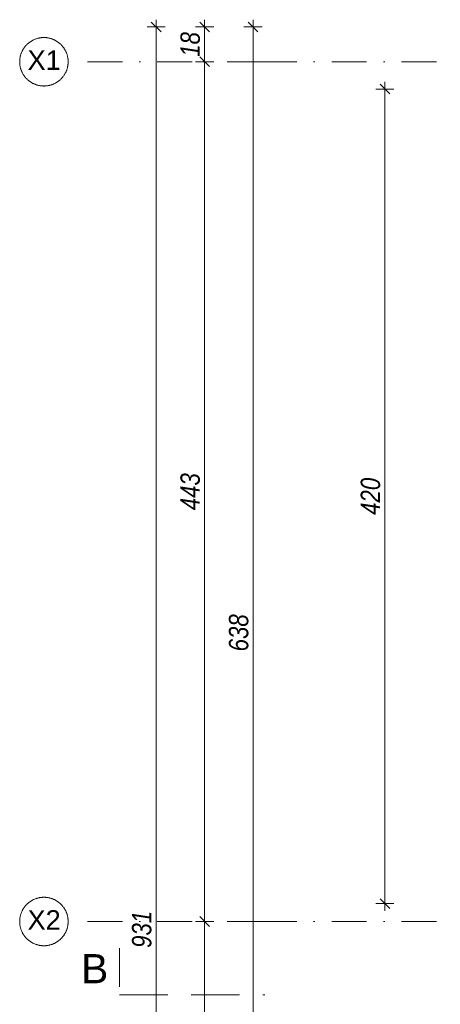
# Model space of a CAD drawing. Header units: millimetres. Extents: x -19278 to 18011, y -32369 to 41467.
# Tile 15 of 64: x -19278 to -17108, y 6896 to 11975. Entities that reach past the tile are written whole.
import ezdxf
from ezdxf.xclip import XClip

# ---------------------------------------------------------------- set-up
doc = ezdxf.new("R2010")
doc.units = ezdxf.units.MM
doc.header["$MEASUREMENT"] = 0
doc.header["$XCLIPFRAME"] = 0
doc.linetypes.add('Kropki i Kreski', pattern=[360, 180, -90, 0, -90])
doc.linetypes.add('Przerywana', pattern=[370, 250, -120])
doc.layers.add('2D - Rysunki i Obrazki', color=7, linetype='Continuous')
doc.layers.add('PT.A.01_1_Osie_Nr_pióra__101_Nr_pióra__252', color=252, linetype='Continuous', lineweight=18)
doc.layers.add('PT.A.01_1_Wymiarowanie_Nr_pióra__40_Nr_pióra__7', color=7, linetype='Continuous', lineweight=18)
doc.layers.add('PT.A.01_1_Przekroje_Nr_pióra__5_Nr_pióra__17', color=7, linetype='Continuous', lineweight=18, true_color=0x40a5ff)
doc.styles.add('GENERATED_STYLE_4', font='txt')
doc.styles.add('GENERATED_STYLE_6', font='txt')

# ---------------------------------------------------------------- blocks, each defined once
blk = doc.blocks.new('Rysunek_1_1', base_point=(2114.4, 3072.6))
at = {"layer": 'PT.A.01_1_Osie_Nr_pióra__101_Nr_pióra__252', "linetype": 'Kropki i Kreski'}
for p, q in [((-18028.2, 11757.5), (-19028.2, 11757.5)), ((-18028.2, 11757.5), (370.6, 11757.5)), ((-18028.2, 7323.5), (-19028.2, 7323.5)), ((-18028.2, 7323.5), (370.6, 7323.5))]:
    blk.add_line(p, q, dxfattribs=at)
at = {"layer": 'PT.A.01_1_Osie_Nr_pióra__101_Nr_pióra__252', "linetype": 'Continuous'}
for p, q in [((-18028.2, 11757.5), (-18028.1, 11757.5)), ((-18028.2, 11757.5), (-18028.1, 11757.5)), ((-18028.2, 7323.5), (-18028.1, 7323.5)), ((-18028.2, 7323.5), (-18028.1, 7323.5))]:
    blk.add_line(p, q, dxfattribs=at)
for centre in [(-19153.2, 11757.5), (-19153.2, 7323.5)]:
    blk.add_circle(centre, 125, dxfattribs=at)
at = {"layer": 'PT.A.01_1_Przekroje_Nr_pióra__5_Nr_pióra__17', "linetype": 'Continuous'}
blk.add_line((-18763.9, 6985.8), (-18763.9, 7185.8), dxfattribs=at)
at = {"layer": 'PT.A.01_1_Przekroje_Nr_pióra__5_Nr_pióra__17', "linetype": 'Przerywana'}
blk.add_line((-18763.9, 6945.8), (-18013.9, 6945.8), dxfattribs=at)
at = {"layer": 'PT.A.01_1_Wymiarowanie_Nr_pióra__40_Nr_pióra__7', "linetype": 'Continuous'}
for p, q in [((-18621, 11937), (-18527.2, 11937)), ((-18549.1, 11912), (-18599.1, 11962)), ((-18574.1, 11974.5), (-18574.1, 11937)), ((-18574.1, 11937), (-18574.1, 2629.5)), ((-18371, 11937), (-18277.2, 11937)), ((-18299.1, 11912), (-18349.1, 11962)), ((-18324.1, 11974.5), (-18324.1, 11937)), ((-18324.1, 11937), (-18324.1, 11757.5)), ((-18324.1, 11937), (-18324.1, 11757.5)), ((-18121, 11937), (-18027.2, 11937)), ((-18049.1, 11912), (-18099.1, 11962)), ((-18049.1, 11912), (-18099.1, 11962)), ((-18074.1, 11974.5), (-18074.1, 11937)), ((-18074.1, 11937), (-18074.1, 5560.5)), ((-18074.1, 11937), (-18074.1, 5560.5)), ((-18299.1, 11732.5), (-18349.1, 11782.5)), ((-18299.1, 11732.5), (-18349.1, 11782.5)), ((-18371, 11757.5), (-18277.2, 11757.5)), ((-18324.1, 11757.5), (-18324.1, 7323.5)), ((-18324.1, 11757.5), (-18324.1, 7323.5)), ((-17369, 11592), (-17419, 11642)), ((-17394, 11617), (-17394, 11654.5)), ((-17347.1, 11617), (-17440.8, 11617)), ((-17394, 7416.1), (-17394, 11617)), ((-17347.1, 7416.1), (-17440.8, 7416.1)), ((-17419, 7441.1), (-17369, 7391.1)), ((-17394, 7378.6), (-17394, 7416.1)), ((-18371, 7323.5), (-18277.2, 7323.5)), ((-18299.1, 7298.5), (-18349.1, 7348.5)), ((-18299.1, 7298.5), (-18349.1, 7348.5)), ((-18324.1, 7323.5), (-18324.1, 2889.5))]:
    blk.add_line(p, q, dxfattribs=at)
at = {"layer": 'PT.A.01_1_Osie_Nr_pióra__101_Nr_pióra__252', "linetype": 'Continuous', "char_height": 100, "attachment_point": 4, "style": 'GENERATED_STYLE_4'}
for s, insert in [('\\A1;{\\fArial|b0|i0|c238|p38;X1}', (-19237.5, 11765.7)), ('\\A1;{\\fArial|b0|i0|c238|p38;X2}', (-19237.5, 7331.7))]:
    blk.add_mtext(s, dxfattribs=dict(at, insert=insert))
at = {"layer": 'PT.A.01_1_Przekroje_Nr_pióra__5_Nr_pióra__17', "linetype": 'Continuous', "insert": (-18961.1, 7005.2), "char_height": 150, "attachment_point": 7, "style": 'GENERATED_STYLE_4'}
blk.add_mtext('\\A1;{\\fArial|b0|i0|c238|p38;B}', dxfattribs=at)
at = {"layer": 'PT.A.01_1_Wymiarowanie_Nr_pióra__40_Nr_pióra__7', "linetype": 'Continuous', "char_height": 100, "attachment_point": 7, "rotation": 90, "style": 'GENERATED_STYLE_6'}
for s, insert in [('\\A1;{\\fArial Narrow|b0|i1|c238|p34;18}', (-18347.4, 11783.3)), ('\\A1;{\\fArial Narrow|b0|i1|c238|p34;443}', (-18347.5, 9444.5)), ('\\A1;{\\fArial Narrow|b0|i1|c238|p34;420}', (-17417.4, 9420.6)), ('\\A1;{\\fArial Narrow|b0|i1|c238|p34;638}', (-18097.4, 8716.8)), ('\\A1;{\\fArial Narrow|b0|i1|c238|p34;931}', (-18597.5, 7187.3))]:
    blk.add_mtext(s, dxfattribs=dict(at, insert=insert))

msp = doc.modelspace()

# ---------------------------------------------------------------- block references
at = {"layer": '2D - Rysunki i Obrazki', "color": 151, "linetype": 'Continuous', "lineweight": 13, "true_color": 0x80c2ff}
ref = msp.add_blockref('Rysunek_1_1', (2114.4, 3072.6), dxfattribs=at)
XClip(ref).set_block_clipping_path([(-11177.5234049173, -36557.2258517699), (29952.3944637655, -28108.1790241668), (15406.2423630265, 42702.4169420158), (-25723.6755056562, 34253.3701144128)])

doc.saveas('drawing.dxf')
